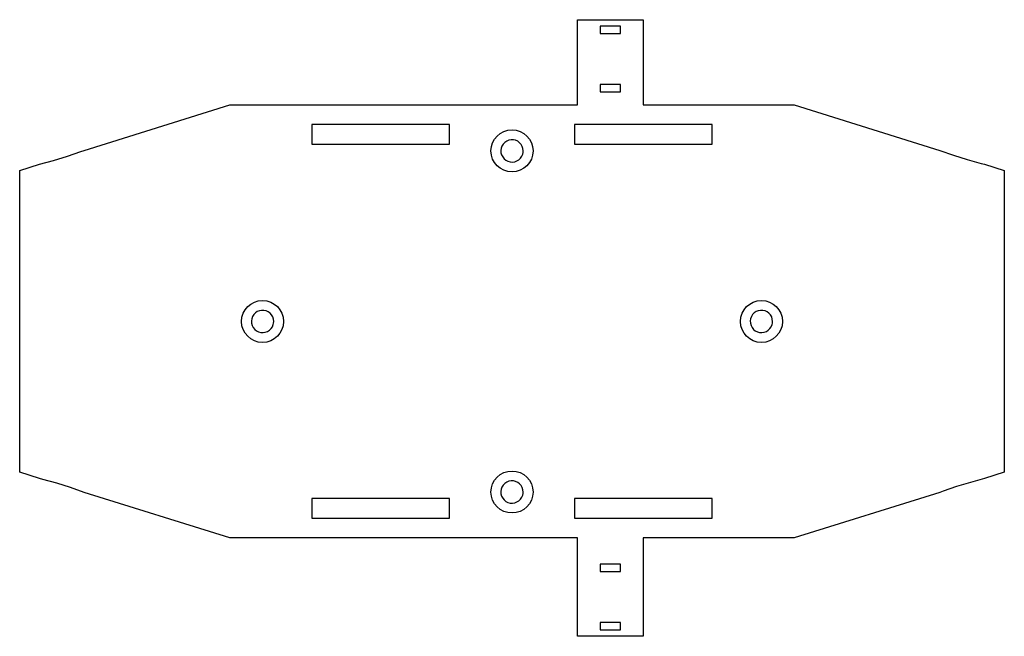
# Model space of a CAD drawing. Header units: millimetres. Extents: x -75 to 75, y -48 to 46.
import ezdxf

# ---------------------------------------------------------------- set-up
doc = ezdxf.new("R2010")
doc.units = ezdxf.units.MM
doc.layers.add('AVELLANAR_NO_CORTAR', color=7, linetype='Continuous')
doc.layers.add('CORTE', color=7, linetype='Continuous')

msp = doc.modelspace()

# ---------------------------------------------------------------- linework, layer by layer
at = {"layer": 'AVELLANAR_NO_CORTAR'}
for centre in [(0, 26), (-38, 0), (38, 0), (0, -26)]:
    msp.add_circle(centre, 3.2, dxfattribs=at)
at = {"layer": 'CORTE'}
for points in [[(-71.97, 23.95), (-69.85, 24.53), (-67.74, 25.17), (-65.67, 25.89), (-65.19, 26.06), (-43, 33), (10, 33), (10, 46), (20, 46), (20, 33), (43, 33), (65.19, 26.06), (67.27, 25.33), (69.36, 24.67), (71.48, 24.07), (71.97, 23.95), (75, 23), (75, -23), (71.97, -23.95), (69.85, -24.53), (67.74, -25.17), (65.67, -25.89), (65.19, -26.06), (43, -33), (20, -33), (20, -48), (10, -48), (10, -33), (-43, -33), (-65.19, -26.06), (-67.27, -25.33), (-69.36, -24.67), (-71.48, -24.07), (-71.97, -23.95), (-75, -23), (-75, 23)], [(16.55, 45), (13.45, 45), (13.45, 44.17), (13.45, 43.9), (16.55, 43.9)], [(16.55, 36.1), (13.45, 36.1), (13.45, 35.27), (13.45, 35), (16.55, 35)], [(-30.5, 27), (-9.5, 27), (-9.5, 30), (-30.5, 30)], [(9.5, 27), (30.5, 27), (30.5, 30), (9.5, 30)], [(1.7, 26), (1.66, 26.35), (1.56, 26.68), (1.38, 26.99), (1.15, 27.25), (0.87, 27.46), (0.55, 27.61), (0.21, 27.69), (-0.14, 27.69), (-0.49, 27.63), (-0.81, 27.49), (-1.1, 27.3), (-1.34, 27.04), (-1.53, 26.74), (-1.65, 26.41), (-1.7, 26.07), (-1.68, 25.72), (-1.58, 25.38), (-1.42, 25.07), (-1.2, 24.79), (-0.93, 24.57), (-0.61, 24.41), (-0.27, 24.32), (0.08, 24.3), (0.42, 24.35), (0.75, 24.48), (1.05, 24.66), (1.3, 24.91), (1.5, 25.2), (1.63, 25.52), (1.68, 25.76)], [(-36.3, 0), (-36.34, 0.35), (-36.44, 0.68), (-36.62, 0.99), (-36.85, 1.25), (-37.13, 1.46), (-37.45, 1.61), (-37.79, 1.69), (-38.14, 1.69), (-38.49, 1.63), (-38.81, 1.49), (-39.1, 1.3), (-39.34, 1.04), (-39.53, 0.74), (-39.65, 0.41), (-39.7, 0.07), (-39.68, -0.28), (-39.58, -0.62), (-39.42, -0.93), (-39.2, -1.21), (-38.93, -1.43), (-38.61, -1.59), (-38.27, -1.68), (-37.92, -1.7), (-37.58, -1.65), (-37.25, -1.52), (-36.95, -1.34), (-36.7, -1.09), (-36.5, -0.8), (-36.37, -0.48), (-36.32, -0.24)], [(39.7, 0), (39.66, 0.35), (39.56, 0.68), (39.38, 0.99), (39.15, 1.25), (38.87, 1.46), (38.55, 1.61), (38.21, 1.69), (37.86, 1.69), (37.51, 1.63), (37.19, 1.49), (36.9, 1.3), (36.66, 1.04), (36.47, 0.74), (36.35, 0.41), (36.3, 0.07), (36.32, -0.28), (36.42, -0.62), (36.58, -0.93), (36.8, -1.21), (37.07, -1.43), (37.39, -1.59), (37.73, -1.68), (38.08, -1.7), (38.42, -1.65), (38.75, -1.52), (39.05, -1.34), (39.3, -1.09), (39.5, -0.8), (39.63, -0.48), (39.68, -0.24)], [(1.7, -26), (1.66, -25.65), (1.56, -25.32), (1.38, -25.01), (1.15, -24.75), (0.87, -24.54), (0.55, -24.39), (0.21, -24.31), (-0.14, -24.31), (-0.49, -24.37), (-0.81, -24.51), (-1.1, -24.7), (-1.34, -24.96), (-1.53, -25.26), (-1.65, -25.59), (-1.7, -25.93), (-1.68, -26.28), (-1.58, -26.62), (-1.42, -26.93), (-1.2, -27.21), (-0.93, -27.43), (-0.61, -27.59), (-0.27, -27.68), (0.08, -27.7), (0.42, -27.65), (0.75, -27.52), (1.05, -27.34), (1.3, -27.09), (1.5, -26.8), (1.63, -26.48), (1.68, -26.24)], [(-30.5, -30), (-9.5, -30), (-9.5, -27), (-30.5, -27)], [(9.5, -30), (30.5, -30), (30.5, -27), (9.5, -27)], [(16.55, -37), (13.45, -37), (13.45, -38.1), (16.55, -38.1)], [(16.55, -45.9), (13.45, -45.9), (13.45, -47), (16.55, -47)]]:
    msp.add_lwpolyline(points, close=True, dxfattribs=at)

doc.saveas('drawing.dxf')
